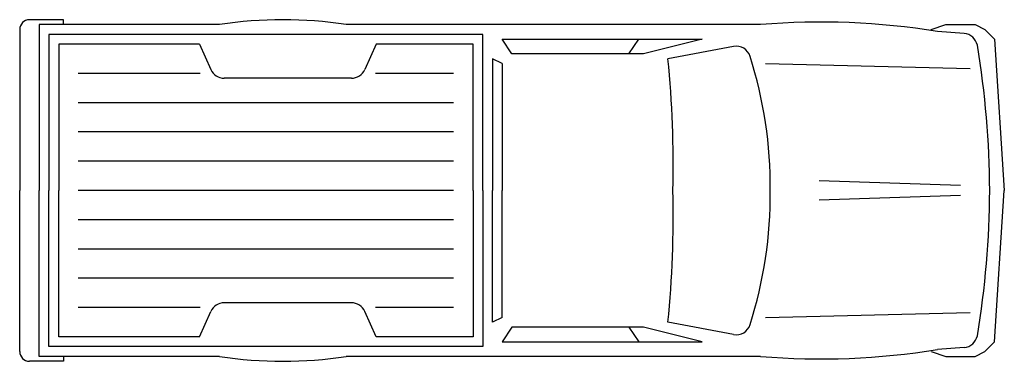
# Model space of a CAD drawing. Extents: x 29 to 231, y 89 to 159.
import ezdxf

# ---------------------------------------------------------------- set-up
doc = ezdxf.new("R2010")
doc.units = 0
doc.layers.get('0').update_dxf_attribs({"linetype": 'CONTINUOUS'})

msp = doc.modelspace()

# ---------------------------------------------------------------- linework, layer by layer
at = {"color": 0}
for p, q in [((38, 159), (31, 159)), ((33, 158), (33, 124)), ((70, 158), (33, 158)), ((38, 158), (38, 159)), ((181, 158), (96, 158)), ((216, 157), (219, 158)), ((219, 158), (225, 158)), ((225, 158), (227, 157)), ((29, 157), (29, 124)), ((35, 156), (35, 124)), ((124, 156), (35, 156)), ((124, 124), (124, 156)), ((222.76, 156.17), (217.31, 156.59)), ((227, 157), (229, 155)), ((37, 154), (37, 124)), ((65.89, 154), (37, 154)), ((65.89, 154), (68.21, 148.78)), ((102.11, 154), (99.79, 148.78)), ((122, 154), (102.11, 154)), ((122, 124), (122, 154)), ((128, 155), (169, 155)), ((130, 152), (128, 155)), ((154, 152), (156, 155)), ((169, 155), (157, 152)), ((229, 155), (231, 124)), ((157, 152), (130, 152)), ((175.43, 153.52), (162, 151)), ((126, 151), (126, 124)), ((128, 150), (126, 151)), ((128, 150), (128, 124)), ((182, 150), (224, 149)), ((66, 148), (41, 148)), ((118, 148), (102, 148)), ((97.05, 147), (70.95, 147)), ((118, 142), (41, 142)), ((118, 136), (41, 136)), ((118, 130), (41, 130)), ((222, 125), (193, 126)), ((29, 91), (29, 124)), ((33, 90), (33, 124)), ((35, 92), (35, 124)), ((37, 94), (37, 124)), ((118, 124), (41, 124)), ((122, 124), (122, 94)), ((124, 124), (124, 92)), ((126, 97), (126, 124)), ((128, 98), (128, 124)), ((229, 93), (231, 124)), ((222, 123), (193, 122)), ((118, 118), (41, 118)), ((118, 112), (41, 112)), ((118, 106), (41, 106)), ((97.05, 101), (70.95, 101)), ((66, 100), (41, 100)), ((65.89, 94), (68.21, 99.22)), ((102.11, 94), (99.79, 99.22)), ((118, 100), (102, 100)), ((182, 98), (224, 99)), ((128, 98), (126, 97)), ((175.43, 94.48), (162, 97)), ((130, 96), (128, 93)), ((157, 96), (130, 96)), ((154, 96), (156, 93)), ((169, 93), (157, 96)), ((65.89, 94), (37, 94)), ((122, 94), (102.11, 94)), ((128, 93), (169, 93)), ((227, 91), (229, 93)), ((124, 92), (35, 92)), ((216, 91), (219, 90)), ((222.76, 91.83), (217.31, 91.41)), ((225, 90), (227, 91)), ((38, 89), (31, 89)), ((70, 90), (33, 90)), ((38, 90), (38, 89)), ((181, 90), (96, 90)), ((219, 90), (225, 90))]:
    msp.add_line(p, q, dxfattribs=at)
for centre, radius, start, end in [((31, 157), 2, 90, 180), ((83, 74), 85, 81.2026, 98.7974), ((193.34, 7.32), 151.19, 80.8754, 94.6813), ((222.53, 153.18), 3, 11.6842, 85.6013), ((175.99, 150.57), 3, 17.6833, 100.6197), ((39.9, 123.04), 188.11, 0.2928, 9.4083), ((-53.5, 129.5), 216.57, 358.5448, 5.6974), ((95, 124.75), 88, 359.5117, 17.6833), ((70.95, 150), 3, 203.9625, 270), ((97.05, 150), 3, 270, 336.0375), ((-53.5, 118.5), 216.57, 354.3026, 1.4552), ((95, 123.25), 88, 342.3167, 0.4883), ((39.9, 124.96), 188.11, 350.5917, 359.7072), ((70.95, 98), 3, 90, 156.0375), ((97.05, 98), 3, 23.9625, 90), ((175.99, 97.43), 3, 259.3803, 342.3167), ((222.53, 94.82), 3, 274.3987, 348.3158), ((31, 91), 2, 180, 270), ((193.34, 240.68), 151.19, 265.3187, 279.1246), ((83, 174), 85, 261.2026, 278.7974)]:
    msp.add_arc(centre, radius, start, end, dxfattribs=at)

doc.saveas('drawing.dxf')
